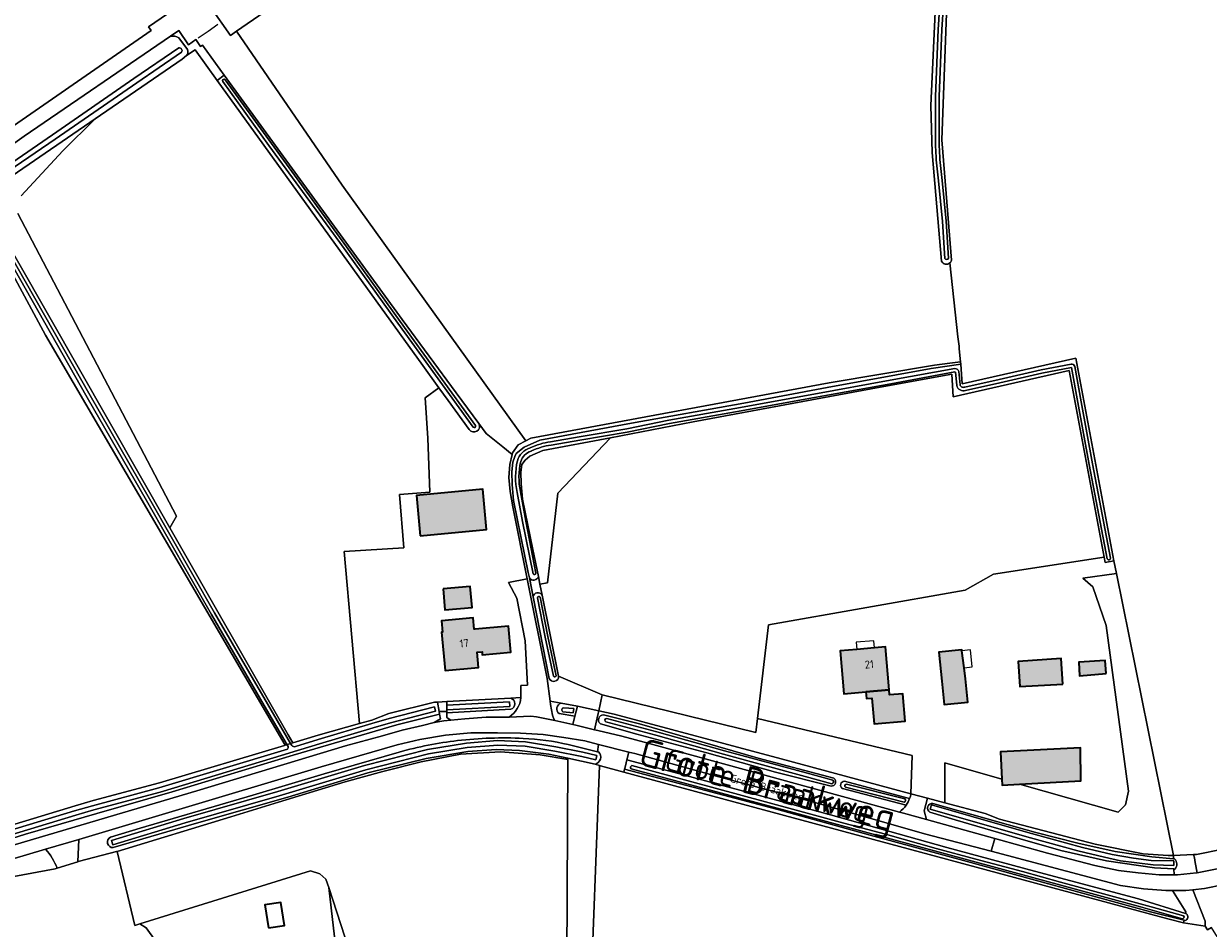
# Model space of a CAD drawing. Header units: metres. Extents: x 200031 to 204075, y 460125 to 464703.
# Tile 25 of 178: x 200793 to 201061, y 462243 to 462448. Entities that reach past the tile are written whole.
import ezdxf
from ezdxf.enums import TextEntityAlignment as Align

# ---------------------------------------------------------------- set-up
doc = ezdxf.new("R2010")
doc.units = ezdxf.units.M
doc.header["$LTSCALE"] = 2
for name, color, linetype, lineweight in [('B-WE-GR-BOS_LOOF-GV', 253, 'Continuous', 13), ('B-WE-GR-GRAS-GV', 253, 'Continuous', 13), ('B-WE-KW-KUNSTWERK_DUIKER-G', 253, 'Continuous', 18), ('B-WE-OG-BEBOUWING-GV', 253, 'Continuous', 35), ('B-WE-OG-BEBOUWING-T18', 253, 'Continuous', 18), ('B-WE-OG-BEBOUWING_LUIFEL-GV', 253, 'Continuous', 18), ('B-WE-OG-BEBOUWING_SCHUUR-GV', 253, 'Continuous', 35), ('B-WE-OG-TERREIN_CULTUURSCHEIDING-GV', 253, 'Continuous', 18), ('B-WE-OG-TERREIN_ERF-GV', 253, 'Continuous', 18), ('B-WE-OG-TERREIN_ONBEGROEID-GV', 253, 'Continuous', 18), ('B-WE-OG-TOPOGRAFIE-T18', 250, 'Continuous', 18), ('B-WE-OG-TOPOGRAFIE-T25_2000', 250, 'Continuous', 18), ('B-WE-OG-TOPOGRAFIE-T25_2500', 250, 'Continuous', 18), ('B-WE-OG-WATER-GV', 253, 'Continuous', 18), ('B-WE-OG-WATER_GREPPEL-GV', 253, 'Continuous', 18), ('B-WE-OG-WATER_SLOOT-GV', 253, 'Continuous', 18), ('B-WE-VH-ONVERHARD-GV', 253, 'Continuous', 18), ('B-WE-VH-VERHARDING_ASFALT-GV', 253, 'Continuous', 18), ('B-WE-VH-VERHARDING_BEDRIJFSVLOERPLAAT-GV', 253, 'Continuous', 18), ('B-WE-VH-VERHARDING_BETON-A', 254, 'Continuous', 25), ('B-WE-VH-VERHARDING_HALFVERHARDING-GV', 253, 'Continuous', 18), ('B-WE-VH-VERHARDING_OPEN-GV', 253, 'Continuous', 18)]:
    doc.layers.add(name, color=color, linetype=linetype, lineweight=lineweight)
doc.styles.add('NLCS-ISO-M1000-T18', font='NLCS-ISO.ttf', dxfattribs={"height": 1.8})
doc.styles.add('NLCS-ISO-M2000-T25', font='NLCS-ISO.ttf', dxfattribs={"height": 5})
doc.styles.add('NLCS-ISO-M2500-T25', font='NLCS-ISO.ttf', dxfattribs={"height": 6.25})

msp = doc.modelspace()

# ---------------------------------------------------------------- hatches: boundary and pattern name
at = {"layer": 'B-WE-VH-VERHARDING_BETON-A'}
h = msp.add_hatch(color=256, dxfattribs=at)
h.dxf.hatch_style = 1
h.paths.add_polyline_path([(200882.912, 462332.13), (200897.942, 462333.545), (200897.078, 462342.713), (200882.049, 462341.297)])
h = msp.add_hatch(color=256, dxfattribs=at)
h.dxf.hatch_style = 1
h.paths.add_polyline_path([(200888.078, 462320.143), (200888.495, 462315.361), (200894.672, 462315.9), (200894.254, 462320.682)])
h = msp.add_hatch(color=256, dxfattribs=at)
h.dxf.hatch_style = 1
h.paths.add_polyline_path([(200895.355, 462310.999), (200895.352, 462311.037), (200895.092, 462311.014), (200894.87, 462313.552), (200887.698, 462312.926), (200887.926, 462310.318), (200887.764, 462310.304), (200888.521, 462301.639), (200896.115, 462302.302), (200895.808, 462305.819), (200896.904, 462305.914), (200896.965, 462305.217), (200903.44, 462305.783), (200902.927, 462311.66)])
h = msp.add_hatch(color=256, dxfattribs=at)
h.dxf.hatch_style = 1
h.paths.add_polyline_path([(200983.782, 462296.808), (200989.079, 462297.255), (200988.259, 462306.988), (200985.748, 462306.776), (200981.728, 462306.437), (200977.962, 462306.12), (200978.783, 462296.387)])
h = msp.add_hatch(color=256, dxfattribs=at)
h.dxf.hatch_style = 1
h.paths.add_polyline_path([(201005.561, 462306.138), (201005.535, 462306.354), (201000.297, 462305.819), (201000.993, 462299.233), (201001.552, 462293.937), (201006.885, 462294.459), (201006.34, 462299.756), (201006.031, 462302.292)])
h = msp.add_hatch(color=256, dxfattribs=at)
h.dxf.hatch_style = 1
h.paths.add_polyline_path([(201028.425, 462298.543), (201028.043, 462304.342), (201018.278, 462303.693), (201018.626, 462298.027)])
h = msp.add_hatch(color=256, dxfattribs=at)
h.dxf.hatch_style = 1
h.paths.add_polyline_path([(201038.242, 462300.961), (201037.95, 462303.893), (201032.018, 462303.509), (201032.144, 462300.476)])
h = msp.add_hatch(color=256, dxfattribs=at)
h.dxf.hatch_style = 1
h.paths.add_polyline_path([(200983.782, 462296.808), (200983.91, 462295.299), (200985.163, 462295.405), (200985.656, 462289.558), (200992.683, 462290.15), (200992.158, 462296.376), (200989.175, 462296.125), (200989.079, 462297.255)])
h = msp.add_hatch(color=256, dxfattribs=at)
h.dxf.hatch_style = 1
h.paths.add_polyline_path([(201014.615, 462277.059), (201014.68, 462275.718), (201018.571, 462275.933), (201032.479, 462276.702), (201032.382, 462284.171), (201014.316, 462283.251)])

# ---------------------------------------------------------------- linework, layer by layer
at = {"layer": 'B-WE-GR-BOS_LOOF-GV', "flags": 128}
for points in [[(200914.049, 462341.788), (200926.011, 462354.329), (200910.705, 462351.504), (200907.742, 462350.187), (200906.65, 462349.293), (200905.888, 462348.326), (200905.695, 462346.538), (200905.782, 462343.911), (200906.103, 462340.467), (200908.418, 462329.07), (200909.655, 462322.936), (200910.01, 462321.175), (200911.702, 462321.516)], [(201001.716, 462271.693), (201010.829, 462269.247), (201014.075, 462268.028), (201035.684, 462262.321), (201046.566, 462260.171), (201052.209, 462259.736), (201053.441, 462259.786), (201040.508, 462323.648), (201032.948, 462322.586), (201035.158, 462320.598), (201038.199, 462311.813), (201043.266, 462274.31), (201042.59, 462271.269), (201040.901, 462269.579), (201018.571, 462275.933), (201014.68, 462275.718), (201014.615, 462277.059), (201001.716, 462280.729)], [(200959.293, 462290.759), (200958.924, 462287.616), (200924.121, 462296.173), (200923.318, 462292.551), (200926.802, 462291.801), (200964.61, 462281.653), (200994.002, 462273.764), (200994.284, 462282.418)], [(200922.517, 462280.46), (200916.35, 462281.779), (200916.349, 462281.532), (200916.019, 462220.827), (200921.32, 462222.79), (200923.468, 462280.148)]]:
    msp.add_lwpolyline(points, close=True, dxfattribs=at)
msp.add_lwpolyline([(200864.062, 462236.76), (200862.205, 462252.491), (200861.573, 462254.425), (200860.204, 462255.642), (200858.074, 462256.326), (200819.456, 462244.304), (200820.875, 462243.424), (200829.931, 462230.784)], dxfattribs=at)
at = {"layer": 'B-WE-GR-GRAS-GV', "flags": 128}
for points in [[(200796.369, 462521.863), (200767.319, 462503.351), (200747.696, 462491.134), (200729.449, 462479.306), (200723.526, 462475.467), (200739.198, 462469.803), (200746.809, 462474.632), (200753.337, 462470.793), (200783.856, 462420.24), (200821.969, 462446.561), (200821.401, 462447.384), (200828.547, 462452.319), (200833.223, 462452.615), (200834.405, 462453.428), (200835.523, 462451.804), (200840.119, 462455.273), (200859.572, 462468.637), (200857.994, 462470.934)], [(201000.911, 462394.314), (200998.824, 462418.94), (200998.505, 462429.594), (200999.652, 462454.065), (201000.729, 462480.513), (201001.589, 462507.749)], [(201004.885, 462507.428), (201003.284, 462470.999), (201002.081, 462450.39), (201000.989, 462421.794), (201002.005, 462409.672), (201003.2, 462394.54)], [(200932.227, 462505.842), (200926.803, 462504.396), (200921.787, 462502.119), (200916.385, 462498.272), (200906.205, 462491.416), (200879.156, 462472.412), (200841.332, 462446.38), (200865.203, 462411.506), (200906.828, 462353.679), (200907.971, 462354.276), (200975.491, 462366.788), (200999.334, 462370.792), (201002.798, 462371.221), (201005.237, 462371.572), (201004.953, 462374.451), (201004.893, 462375.057), (201004.613, 462377.225), (201002.83, 462393.941)], [(200835.523, 462451.804), (200839.923, 462445.41), (200841.332, 462446.38), (200879.156, 462472.412)], [(200831.957, 462442.163), (200836.955, 462435.239), (200838.545, 462436.453), (200833.597, 462443.252), (200833.176, 462442.963), (200832.125, 462444.494), (200830.488, 462443.344), (200828.283, 462446.557), (200826.372, 462445.254)], [(200828.23, 462444.925), (200830.209, 462442.234)], [(200854.079, 462285.263), (200859.812, 462287.046), (200869.158, 462289.643), (200865.66, 462328.584), (200879.209, 462329.46), (200878.252, 462341.486), (200885.11, 462342.031), (200884.64, 462354.252), (200884.014, 462363.42), (200887.155, 462365.686), (200883.515, 462370.729), (200836.955, 462435.239), (200831.957, 462442.163), (200830.029, 462440.897), (200829.002, 462440.097), (200809.331, 462426.59), (200802.03, 462419.336), (200792.543, 462409.162)], [(200830.029, 462440.897), (200831.957, 462442.163)], [(200792.543, 462409.162), (200802.03, 462419.336), (200809.331, 462426.59), (200784.22, 462409.347), (200766.126, 462396.847), (200765.538, 462396.546)], [(200760.238, 462257.536), (200804.811, 462271.019), (200808.86, 462272.199), (200823.876, 462276.249), (200852.22, 462284.685), (200852.33, 462284.719), (200798.065, 462377.584), (200782.648, 462405.999)], [(200762.559, 462401.118), (200760.9, 462399.964), (200765.159, 462393.847), (200782.648, 462405.999), (200784.569, 462407.321), (200784.947, 462406.219), (200826.244, 462333.941), (200827.761, 462336.578), (200791.789, 462405.108)], [(200791.789, 462405.108), (200827.761, 462336.578), (200826.244, 462333.941), (200853.019, 462287.116), (200854.079, 462285.263)], [(201002.83, 462393.941), (201004.613, 462377.225), (201004.893, 462375.057), (201004.953, 462374.451), (201005.237, 462371.572), (201005.296, 462370.977), (201005.42, 462368.776), (201005.595, 462366.571), (201031.371, 462372.384), (201039.937, 462326.466), (201040.508, 462323.648), (201053.441, 462259.786), (201058.012, 462259.971), (201058.655, 462259.997), (201064.654, 462261.175)], [(200998.555, 462370.006), (201005.296, 462370.977), (201005.237, 462371.572), (201002.798, 462371.221), (200999.334, 462370.792), (200975.491, 462366.788), (200907.971, 462354.276), (200906.828, 462353.679), (200905.116, 462352.785), (200903.798, 462350.906), (200903.726, 462350.587), (200903.219, 462348.333), (200902.978, 462345.363), (200903.305, 462342.198), (200903.901, 462338.702), (200907.148, 462322.445), (200911.668, 462299.819), (200912.295, 462294.689), (200914.819, 462294.242), (200918.493, 462293.59), (200923.318, 462292.551), (200924.121, 462296.173), (200914.197, 462300.408)], [(200912.119, 462299.871), (200908.469, 462318.33), (200907.621, 462322.617), (200907.38, 462323.838), (200904.064, 462340.166), (200903.727, 462343.781), (200903.633, 462346.615), (200903.871, 462348.822), (200904.365, 462350.074), (200904.636, 462350.762), (200906.466, 462352.259), (200909.986, 462353.824), (200930.748, 462357.656), (200956.15, 462362.174), (200975.06, 462365.768), (200998.555, 462370.006)], [(200907.621, 462322.617), (200908.469, 462318.33)], [(200910.499, 462318.75), (200910.01, 462321.175), (200909.655, 462322.936)], [(200916.019, 462220.827), (200916.349, 462281.532), (200910.092, 462282.549), (200901.07, 462283.248), (200892.015, 462282.677), (200883.144, 462280.976), (200874.409, 462278.805), (200865.892, 462276.416), (200850.839, 462271.844), (200840.022, 462268.559), (200814.288, 462260.683), (200818.296, 462243.943), (200819.456, 462244.304), (200858.074, 462256.326), (200860.204, 462255.642), (200861.573, 462254.425), (200862.205, 462252.491), (200868.59, 462232.943)], [(201068.461, 462233.105), (201062.03, 462243.495), (201061.139, 462242.957), (201060.628, 462243.802), (201055.707, 462244.491), (201052.194, 462245.436), (200980.758, 462264.673), (200928.972, 462278.646), (200923.754, 462280.054), (200923.468, 462280.148), (200921.32, 462222.79), (200916.019, 462220.827), (200923.957, 462207.408)]]:
    msp.add_lwpolyline(points, dxfattribs=at)
at = {"layer": 'B-WE-GR-GRAS-GV'}
for points in [[(200826.372, 462445.254, -0.1930737), (200828.23, 462444.925)], [(200830.209, 462442.234, -0.2766587), (200830.029, 462440.897)], [(201003.2, 462394.54, -0.1464705), (201002.83, 462393.941)], [(201002.83, 462393.941, -0.4951965), (201000.911, 462394.314)], [(200909.655, 462322.936, -0.6340173), (200907.621, 462322.617)], [(200908.469, 462318.33, -0.6985829), (200910.499, 462318.75)], [(200914.197, 462300.408, -0.8997461), (200912.119, 462299.871)]]:
    msp.add_lwpolyline(points, format="xyb", dxfattribs=at)
at = {"layer": 'B-WE-GR-GRAS-GV', "flags": 128}
msp.add_lwpolyline([(200914.049, 462341.788), (200911.702, 462321.516), (200910.01, 462321.175), (200910.499, 462318.75), (200914.197, 462300.408), (200924.121, 462296.173), (200958.924, 462287.616), (200959.293, 462290.759), (200961.785, 462311.983), (201006.269, 462319.864), (201012.693, 462323.487), (201037.726, 462327.302), (201029.839, 462369.58), (201003.6, 462363.608), (201003.286, 462368.758), (200987.004, 462365.785), (200944.721, 462357.923), (200926.011, 462354.329)], close=True, dxfattribs=at)
at = {"layer": 'B-WE-KW-KUNSTWERK_DUIKER-G', "flags": 128}
msp.add_lwpolyline([(200832.664, 462444.875), (200834.897, 462446.424), (200837.128, 462447.971)], dxfattribs=at)
at = {"layer": 'B-WE-OG-BEBOUWING-GV', "flags": 128}
for points in [[(200882.912, 462332.13), (200897.942, 462333.545), (200897.078, 462342.713), (200882.049, 462341.297)], [(200888.078, 462320.143), (200888.495, 462315.361), (200894.672, 462315.9), (200894.254, 462320.682)], [(200895.355, 462310.999), (200895.352, 462311.037), (200895.092, 462311.014), (200894.87, 462313.552), (200887.698, 462312.926), (200887.926, 462310.318), (200887.764, 462310.304), (200888.521, 462301.639), (200896.115, 462302.302), (200895.808, 462305.819), (200896.904, 462305.914), (200896.965, 462305.217), (200903.44, 462305.783), (200902.927, 462311.66)], [(200983.782, 462296.808), (200989.079, 462297.255), (200988.259, 462306.988), (200985.748, 462306.776), (200981.728, 462306.437), (200977.962, 462306.12), (200978.783, 462296.387)], [(201005.561, 462306.138), (201005.535, 462306.354), (201000.297, 462305.819), (201000.993, 462299.233), (201001.552, 462293.937), (201006.885, 462294.459), (201006.34, 462299.756), (201006.031, 462302.292)], [(201028.425, 462298.543), (201028.043, 462304.342), (201018.278, 462303.693), (201018.626, 462298.027)], [(201038.242, 462300.961), (201037.95, 462303.893), (201032.018, 462303.509), (201032.144, 462300.476)], [(200983.782, 462296.808), (200983.91, 462295.299), (200985.163, 462295.405), (200985.656, 462289.558), (200992.683, 462290.15), (200992.158, 462296.376), (200989.175, 462296.125), (200989.079, 462297.255)], [(201014.615, 462277.059), (201014.68, 462275.718), (201018.571, 462275.933), (201032.479, 462276.702), (201032.382, 462284.171), (201014.316, 462283.251)]]:
    msp.add_lwpolyline(points, close=True, dxfattribs=at)
at = {"layer": 'B-WE-OG-BEBOUWING_LUIFEL-GV', "flags": 128}
for points in [[(200985.748, 462306.776), (200985.612, 462308.387), (200981.592, 462308.048), (200981.728, 462306.437)], [(201006.031, 462302.292), (201007.894, 462302.478), (201007.509, 462306.333), (201005.561, 462306.138)]]:
    msp.add_lwpolyline(points, close=True, dxfattribs=at)
at = {"layer": 'B-WE-OG-BEBOUWING_SCHUUR-GV', "flags": 128}
msp.add_lwpolyline([(200848.579, 462243.356), (200852.179, 462243.929), (200851.347, 462249.16), (200847.746, 462248.587)], close=True, dxfattribs=at)
at = {"layer": 'B-WE-OG-TERREIN_CULTUURSCHEIDING-GV'}
for points in [[(200903.068, 462291.119, 0.2219986), (200905.717, 462295.508)], [(200903.422, 462295.386, -0.7357995), (200903.428, 462292.869)], [(200914.372, 462291.928, -0.6469979), (200914.819, 462294.242)], [(200923.697, 462289.607, -0.7298502), (200924.4, 462291.611)], [(200878.109, 462283.155, -0.0409104), (200891.361, 462285.777)], [(200891.361, 462285.777, -0.041686), (200906.232, 462286.293)], [(200906.232, 462286.293, -0.0418123), (200916.429, 462284.897)], [(200976.554, 462277.262, -0.7263311), (200975.946, 462275.472)], [(200978.506, 462274.914, -0.6962875), (200978.929, 462276.629)], [(200993.716, 462272.685, 0.0418996), (200994.002, 462273.764)], [(200991.402, 462269.584, 0.0832085), (200992.925, 462271.148)], [(200998.306, 462269.608, -0.8214193), (200998.948, 462271.548)], [(200813.394, 462261.552, -0.7980229), (200812.799, 462263.932)], [(200800.728, 462256.922, 0.0780839), (200798.113, 462261.193)]]:
    msp.add_lwpolyline(points, format="xyb", dxfattribs=at)
at = {"layer": 'B-WE-OG-TERREIN_CULTUURSCHEIDING-GV', "flags": 128}
for points in [[(200905.717, 462295.508), (200903.422, 462295.386)], [(200903.428, 462292.869), (200888.939, 462292.045), (200888.939, 462291.002), (200889.845, 462290.417), (200893.045, 462290.747), (200897.813, 462291.088), (200903.068, 462291.119)], [(200914.819, 462294.242), (200912.295, 462294.689), (200912.385, 462293.956), (200912.839, 462291.559), (200913.078, 462290.894), (200913.349, 462290.363), (200917.486, 462289.423), (200917.935, 462291.282)], [(200994.002, 462273.764), (200964.61, 462281.653), (200926.802, 462291.801), (200923.318, 462292.551), (200923.177, 462291.916), (200922.97, 462290.937), (200922.375, 462288.254), (200923.106, 462288.078), (200928.552, 462286.824), (200934.735, 462285.109), (200957.931, 462278.804), (200991.402, 462269.584)], [(200917.935, 462291.282), (200914.372, 462291.928)], [(200924.4, 462291.611), (200932.564, 462289.574), (200959.411, 462281.831), (200976.554, 462277.262)], [(200916.429, 462284.897), (200923.015, 462283.277), (200923.305, 462284.921), (200920.158, 462285.719), (200915.449, 462286.479), (200910.742, 462287.173), (200905.604, 462287.463), (200900.401, 462287.552), (200894.365, 462287.567), (200888.668, 462286.985), (200882.805, 462286.031), (200877.682, 462284.791), (200860.484, 462279.81), (200825.991, 462269.48), (200805.616, 462263.424), (200805.37, 462258.334), (200805.796, 462258.464), (200814.144, 462260.639), (200814.288, 462260.683), (200840.022, 462268.559), (200850.839, 462271.844), (200865.892, 462276.416), (200874.409, 462278.805), (200883.144, 462280.976), (200892.015, 462282.677), (200901.07, 462283.248), (200910.092, 462282.549), (200916.349, 462281.532), (200916.35, 462281.779), (200912.047, 462282.699), (200905.4, 462283.539), (200900.115, 462283.736), (200893.711, 462283.354), (200884.288, 462281.765), (200871.049, 462278.483), (200852.917, 462272.97), (200832.249, 462267.081), (200813.394, 462261.552)], [(200975.946, 462275.472), (200963.375, 462278.665), (200947.778, 462283.028), (200931.928, 462287.259), (200923.697, 462289.607)], [(200812.799, 462263.932), (200819.51, 462265.942), (200845.047, 462273.431), (200861.154, 462278.289), (200878.109, 462283.155)], [(200978.929, 462276.629), (200993.112, 462272.849)], [(200992.925, 462271.148), (200978.506, 462274.914)], [(200993.112, 462272.849), (200993.716, 462272.685)], [(200998.948, 462271.548), (201013.703, 462267.36), (201022.28, 462264.944), (201031.783, 462262.6), (201040.274, 462260.711), (201048.561, 462259.505), (201053.468, 462259.048), (201053.441, 462259.786), (201052.209, 462259.736), (201046.566, 462260.171), (201035.684, 462262.321), (201014.075, 462268.028), (201010.829, 462269.247), (201001.716, 462271.693), (200997.771, 462272.752), (200997.023, 462269.881), (200997.536, 462267.893), (201012.987, 462263.631), (201024.948, 462260.332), (201035.61, 462257.488), (201041.021, 462256.4), (201045.461, 462255.838), (201050.234, 462255.411), (201053.603, 462255.413), (201053.548, 462256.726), (201049.143, 462256.999)], [(201049.143, 462256.999), (201038.277, 462258.538), (201027.934, 462260.885), (201018.728, 462263.524), (201004.005, 462267.816), (200998.306, 462269.608)], [(200798.113, 462261.193), (200762.283, 462250.543), (200762.853, 462248.779)], [(201064.654, 462261.175), (201058.655, 462259.997), (201058.012, 462259.971), (201058.173, 462259.205), (201058.349, 462258.22), (201058.837, 462255.857), (201063.327, 462256.756)], [(200790.902, 462255.012), (200800.283, 462256.786), (200800.728, 462256.922)], [(201064.925, 462253.235), (201060.464, 462252.33), (201057.797, 462252.011), (201060.628, 462244.919), (201060.628, 462243.802), (201061.139, 462242.957), (201062.03, 462243.495)]]:
    msp.add_lwpolyline(points, dxfattribs=at)
for points in [[(200761.097, 462254.859), (200761.633, 462253.191), (200789.21, 462261.631), (200832.352, 462274.402), (200865.979, 462284.592), (200874.397, 462286.831), (200878.821, 462288.136), (200883.447, 462289.209), (200886.064, 462289.88), (200887.484, 462290.695), (200887.309, 462291.762), (200877.608, 462289.359), (200854.161, 462282.471), (200826.757, 462274.155), (200809.732, 462269.312), (200793.568, 462264.606), (200780.331, 462260.473)], [(201056.198, 462246.658), (201056.272, 462246.984), (201053.221, 462251.847), (201051.698, 462251.856), (201046.659, 462252.213), (201041.451, 462252.969), (201012.14, 462260.714), (200997.067, 462264.697), (200971.461, 462271.982), (200950.505, 462277.607), (200931.487, 462282.847), (200930.166, 462283.182), (200929.712, 462281.454), (200941.395, 462278.364), (200975.832, 462268.987), (201002.107, 462261.569), (201021.946, 462256.248), (201045.523, 462249.934)], [(201055.707, 462244.491), (201055.845, 462245.098), (201048.263, 462247.033), (201025.174, 462253.33), (201006.725, 462258.375), (200984.756, 462264.41), (200963.552, 462270.256), (200946.128, 462274.9), (200929.156, 462279.328), (200928.972, 462278.646), (200980.758, 462264.673), (201052.194, 462245.436)]]:
    msp.add_lwpolyline(points, close=True, dxfattribs=at)
at = {"layer": 'B-WE-OG-TERREIN_ERF-GV', "flags": 128}
for points in [[(200893.994, 462356.212), (200889.224, 462362.82), (200887.155, 462365.686), (200884.014, 462363.42), (200884.64, 462354.252), (200885.11, 462342.031), (200878.252, 462341.486), (200879.209, 462329.46), (200865.66, 462328.584), (200869.158, 462289.643), (200871.959, 462290.421), (200875.839, 462291.938), (200886.131, 462294.47), (200886.858, 462294.509), (200888.939, 462294.619), (200903.422, 462295.386), (200905.717, 462295.508), (200905.717, 462298.224), (200907.225, 462298.355), (200906.634, 462308.347), (200904.818, 462318.065)], [(200904.818, 462318.065), (200902.93, 462321.603), (200907.148, 462322.445), (200903.901, 462338.702), (200903.305, 462342.198), (200902.978, 462345.363), (200903.219, 462348.333), (200903.726, 462350.587), (200901.607, 462352.287), (200897.852, 462355.3), (200896.188, 462357.556)], [(200829.931, 462230.784), (200820.875, 462243.424), (200819.456, 462244.304), (200818.296, 462243.943), (200814.288, 462260.683), (200814.144, 462260.639), (200805.796, 462258.464), (200805.37, 462258.334)], [(200805.37, 462258.334), (200800.728, 462256.922), (200800.283, 462256.786), (200790.902, 462255.012)], [(200788.107, 462173.47), (200825.434, 462187.29), (200823.431, 462210.605), (200823.287, 462210.592), (200815.613, 462209.918), (200815.404, 462209.9), (200814.913, 462215.397), (200815.034, 462215.406), (200822.945, 462215.966), (200823.134, 462213.879), (200837.025, 462209.328), (200843.576, 462209.207), (200850.269, 462209.746), (200858.529, 462212.648), (200862.848, 462215.431), (200865.701, 462218.628), (200867.836, 462222.395), (200868.778, 462226.35), (200869.155, 462229.427), (200868.59, 462232.943), (200862.205, 462252.491), (200864.062, 462236.76)]]:
    msp.add_lwpolyline(points, dxfattribs=at)
at = {"layer": 'B-WE-OG-TERREIN_ERF-GV'}
msp.add_lwpolyline([(200896.188, 462357.556, -0.9490753), (200893.994, 462356.212)], format="xyb", dxfattribs=at)
at = {"layer": 'B-WE-OG-TERREIN_ERF-GV', "flags": 128}
for points in [[(200882.912, 462332.13), (200882.049, 462341.297), (200897.078, 462342.713), (200897.942, 462333.545)], [(201014.615, 462277.059), (201014.316, 462283.251), (201032.382, 462284.171), (201032.479, 462276.702), (201018.571, 462275.933), (201040.901, 462269.579), (201042.59, 462271.269), (201043.266, 462274.31), (201038.199, 462311.813), (201035.158, 462320.598), (201032.948, 462322.586), (201040.508, 462323.648), (201039.937, 462326.466), (201037.946, 462326.12), (201037.726, 462327.302), (201012.693, 462323.487), (201006.269, 462319.864), (200961.785, 462311.983), (200959.293, 462290.759), (200994.284, 462282.418), (200994.002, 462273.764), (200997.771, 462272.752), (201001.716, 462271.693), (201001.716, 462280.729)], [(200888.495, 462315.361), (200888.078, 462320.143), (200894.254, 462320.682), (200894.672, 462315.9)], [(200888.521, 462301.639), (200887.764, 462310.304), (200887.926, 462310.318), (200887.698, 462312.926), (200894.87, 462313.552), (200895.092, 462311.014), (200895.352, 462311.037), (200895.355, 462310.999), (200902.927, 462311.66), (200903.44, 462305.783), (200896.965, 462305.217), (200896.904, 462305.914), (200895.808, 462305.819), (200896.115, 462302.302)], [(200989.079, 462297.255), (200989.175, 462296.125), (200992.158, 462296.376), (200992.683, 462290.15), (200985.656, 462289.558), (200985.163, 462295.405), (200983.91, 462295.299), (200983.782, 462296.808), (200978.783, 462296.387), (200977.962, 462306.12), (200981.728, 462306.437), (200985.748, 462306.776), (200988.259, 462306.988)], [(201001.552, 462293.937), (201000.993, 462299.233), (201000.297, 462305.819), (201005.535, 462306.354), (201005.561, 462306.138), (201006.031, 462302.292), (201006.34, 462299.756), (201006.885, 462294.459)], [(201028.425, 462298.543), (201018.626, 462298.027), (201018.278, 462303.693), (201028.043, 462304.342)], [(201038.242, 462300.961), (201032.144, 462300.476), (201032.018, 462303.509), (201037.95, 462303.893)]]:
    msp.add_lwpolyline(points, close=True, dxfattribs=at)
at = {"layer": 'B-WE-OG-TERREIN_ONBEGROEID-GV', "flags": 128}
for points in [[(200907.978, 462291.35), (200909.221, 462291.138), (200911.852, 462290.642), (200913.349, 462290.363), (200913.078, 462290.894), (200912.839, 462291.559), (200912.385, 462293.956), (200912.295, 462294.689), (200911.668, 462299.819), (200907.148, 462322.445), (200902.93, 462321.603), (200904.818, 462318.065), (200906.634, 462308.347), (200907.225, 462298.355), (200905.717, 462298.224), (200905.717, 462295.508)], [(200903.068, 462291.119), (200903.076, 462291.119), (200907.978, 462291.35)]]:
    msp.add_lwpolyline(points, dxfattribs=at)
at = {"layer": 'B-WE-OG-TERREIN_ONBEGROEID-GV'}
msp.add_lwpolyline([(200905.717, 462295.508, -0.2219986), (200903.068, 462291.119)], format="xyb", dxfattribs=at)
at = {"layer": 'B-WE-OG-WATER-GV'}
for points in [[(200979.397, 462275.938, 0.7551362), (200979.22, 462275.241)], [(200992.473, 462271.877, 0.7045548), (200992.65, 462272.574)]]:
    msp.add_lwpolyline(points, format="xyb", dxfattribs=at)
at = {"layer": 'B-WE-OG-WATER-GV', "flags": 128}
for points in [[(200979.22, 462275.241), (200992.473, 462271.877)], [(200992.65, 462272.574), (200979.397, 462275.938)]]:
    msp.add_lwpolyline(points, dxfattribs=at)
at = {"layer": 'B-WE-OG-WATER_GREPPEL-GV'}
for points in [[(200910.056, 462318.226, 0.7603015), (200909.425, 462318.102)], [(200913.051, 462300.349, 0.7303601), (200913.68, 462300.482)]]:
    msp.add_lwpolyline(points, format="xyb", dxfattribs=at)
at = {"layer": 'B-WE-OG-WATER_GREPPEL-GV', "flags": 128}
for points in [[(200909.425, 462318.102), (200911.176, 462309.214), (200913.051, 462300.349)], [(200913.68, 462300.482), (200911.806, 462309.342), (200910.056, 462318.226)]]:
    msp.add_lwpolyline(points, dxfattribs=at)
at = {"layer": 'B-WE-OG-WATER_SLOOT-GV', "flags": 128}
for points in [[(201001.589, 462507.749), (201000.729, 462480.513), (200999.652, 462454.065), (200998.505, 462429.594), (200998.824, 462418.94), (201000.911, 462394.314)], [(200999.566, 462421.027), (200999.584, 462431.631), (201000.146, 462446.794), (201001.227, 462462.93), (201001.822, 462478.168), (201002.706, 462497.092), (201003.209, 462507.726)], [(201003.209, 462507.726), (201002.706, 462497.092), (201001.822, 462478.168), (201001.227, 462462.93), (201000.146, 462446.794), (200999.584, 462431.631), (200999.566, 462421.027)], [(201004.038, 462507.686), (201003.535, 462497.053), (201002.652, 462478.132), (201002.056, 462462.886), (201000.975, 462446.751), (201000.414, 462431.615), (201000.396, 462421.044)], [(201000.396, 462421.044), (201000.414, 462431.615), (201000.975, 462446.751), (201002.056, 462462.886), (201002.652, 462478.132), (201003.535, 462497.053), (201004.038, 462507.686)], [(201003.2, 462394.54), (201002.005, 462409.672), (201000.989, 462421.794), (201002.081, 462450.39), (201003.284, 462470.999), (201004.885, 462507.428)], [(200826.372, 462445.254), (200793.244, 462422.662), (200785.835, 462417.435), (200773.057, 462408.419), (200762.559, 462401.118)], [(200830.209, 462442.234), (200828.23, 462444.925)], [(200764.925, 462399.282), (200774.474, 462405.761), (200785.973, 462413.605), (200799.651, 462422.901), (200818.076, 462435.689), (200828.253, 462442.604)], [(200828.253, 462442.604), (200818.076, 462435.689), (200799.651, 462422.901), (200785.973, 462413.605), (200774.474, 462405.761), (200764.925, 462399.282)], [(200765.538, 462396.546), (200766.126, 462396.847), (200784.22, 462409.347), (200809.331, 462426.59), (200829.002, 462440.097), (200830.029, 462440.897)], [(200765.566, 462398.336), (200775.116, 462404.817), (200786.616, 462412.661), (200800.298, 462421.959), (200818.722, 462434.747), (200828.895, 462441.659)], [(200828.895, 462441.659), (200818.722, 462434.747), (200800.298, 462421.959)], [(200891.063, 462364.507), (200878.798, 462381.139), (200838.545, 462436.453), (200836.955, 462435.239), (200883.515, 462370.729), (200887.155, 462365.686), (200889.224, 462362.82), (200893.994, 462356.212)], [(200848.671, 462420.559), (200838.187, 462435.004)], [(200838.187, 462435.004), (200848.671, 462420.559), (200864.707, 462398.555), (200877.866, 462380.31), (200894.896, 462356.732)], [(200838.72, 462435.392), (200849.204, 462420.946), (200865.241, 462398.942), (200878.401, 462380.696), (200895.43, 462357.118)], [(200895.43, 462357.118), (200878.401, 462380.696), (200865.241, 462398.942), (200849.204, 462420.946), (200838.72, 462435.392)], [(200800.298, 462421.959), (200786.616, 462412.661), (200775.116, 462404.817), (200765.566, 462398.336)], [(200894.896, 462356.732), (200877.866, 462380.31), (200864.707, 462398.555), (200848.671, 462420.559)], [(201001.678, 462394.975), (201001.15, 462403.29), (201000.218, 462412.519), (200999.755, 462417.292)], [(200999.755, 462417.292), (201000.218, 462412.519), (201001.15, 462403.29), (201001.678, 462394.975)], [(201000.583, 462417.357), (201001.044, 462412.6), (201001.978, 462403.358), (201002.506, 462395.027)], [(201002.506, 462395.027), (201001.978, 462403.358), (201001.044, 462412.6), (201000.583, 462417.357)], [(200784.569, 462407.321), (200782.648, 462405.999), (200798.065, 462377.584), (200852.33, 462284.719), (200852.782, 462284.86), (200847.603, 462293.709), (200835.664, 462314.336), (200820.907, 462340.157), (200807.476, 462363.493), (200790.909, 462392.719), (200784.001, 462405.059)], [(200784.709, 462405.455), (200791.616, 462393.117), (200808.18, 462363.896), (200821.611, 462340.561), (200836.367, 462314.741), (200848.304, 462294.117), (200853.577, 462285.107), (200854.079, 462285.263), (200853.019, 462287.116), (200826.244, 462333.941), (200784.947, 462406.219), (200784.569, 462407.321)], [(200852.782, 462284.86), (200853.085, 462284.954), (200853.577, 462285.107), (200848.304, 462294.117), (200836.367, 462314.741), (200821.611, 462340.561), (200808.18, 462363.896), (200791.616, 462393.117), (200784.709, 462405.455)], [(200784.001, 462405.059), (200790.909, 462392.719), (200807.476, 462363.493), (200820.907, 462340.157), (200835.664, 462314.336), (200847.603, 462293.709), (200852.782, 462284.86)], [(200909.655, 462322.936), (200908.418, 462329.07), (200906.103, 462340.467), (200905.782, 462343.911), (200905.695, 462346.538), (200905.888, 462348.326), (200906.65, 462349.293), (200907.742, 462350.187), (200910.705, 462351.504), (200926.011, 462354.329), (200944.721, 462357.923), (200987.004, 462365.785), (201003.286, 462368.758), (201003.6, 462363.608), (201029.839, 462369.58), (201037.726, 462327.302), (201037.946, 462326.12), (201039.937, 462326.466), (201031.371, 462372.384), (201005.595, 462366.571), (201005.42, 462368.776), (201005.296, 462370.977), (200998.555, 462370.006), (200975.06, 462365.768), (200956.15, 462362.174), (200930.748, 462357.656), (200909.986, 462353.824), (200906.466, 462352.259), (200904.636, 462350.762), (200904.365, 462350.074), (200903.871, 462348.822), (200903.633, 462346.615), (200903.727, 462343.781), (200904.064, 462340.166), (200907.38, 462323.838), (200907.621, 462322.617)], [(201006.173, 462365.817), (201013.949, 462367.574), (201023.505, 462369.713), (201030.272, 462371.041)], [(201030.272, 462371.041), (201023.505, 462369.713), (201013.949, 462367.574), (201006.173, 462365.817)], [(201031.098, 462370.505), (201032.572, 462362.466), (201035.13, 462348.422), (201039.206, 462327.054)], [(201039.206, 462327.054), (201035.13, 462348.422), (201032.572, 462362.466), (201031.098, 462370.505)], [(200912.428, 462353.466), (200918.919, 462354.586), (200929.657, 462356.352), (200939.186, 462358.353), (200954.144, 462360.978), (200972.035, 462364.2), (200989.298, 462367.354), (201003.915, 462370.03)], [(201003.915, 462370.03), (200989.298, 462367.354), (200972.035, 462364.2), (200954.144, 462360.978), (200939.186, 462358.353), (200929.657, 462356.352), (200918.919, 462354.586), (200912.428, 462353.466)], [(201003.98, 462369.261), (200989.436, 462366.598), (200972.172, 462363.444), (200954.278, 462360.221), (200939.331, 462357.599), (200929.798, 462355.597), (200919.046, 462353.828), (200912.552, 462352.707), (200912.545, 462352.706)], [(200912.545, 462352.706), (200912.552, 462352.707), (200919.046, 462353.828), (200929.798, 462355.597), (200939.331, 462357.599), (200954.278, 462360.221), (200972.172, 462363.444), (200989.436, 462366.598), (201003.98, 462369.261)], [(201004.376, 462366.185), (201004.365, 462366.233), (201004.08, 462369.195)], [(201004.08, 462369.195), (201004.365, 462366.233), (201004.376, 462366.185)], [(201004.835, 462369.372), (201005.125, 462366.356)], [(201005.125, 462366.356), (201004.835, 462369.372)], [(201038.451, 462326.91), (201034.374, 462348.281), (201031.816, 462362.328), (201030.359, 462370.276), (201023.663, 462368.961), (201014.118, 462366.824), (201006.396, 462365.08)], [(201006.396, 462365.08), (201014.118, 462366.824), (201023.663, 462368.961), (201030.359, 462370.276), (201031.816, 462362.328), (201034.374, 462348.281), (201038.451, 462326.91)], [(200896.188, 462357.556), (200891.063, 462364.507)], [(200908.118, 462351.358), (200908.071, 462351.336), (200908.021, 462351.32)], [(200908.021, 462351.32), (200908.071, 462351.336), (200908.118, 462351.358)], [(200908.514, 462323.548), (200906.094, 462335.356), (200904.852, 462341.991)], [(200904.852, 462341.991), (200906.094, 462335.356), (200908.514, 462323.548)], [(200905.604, 462342.151), (200905.606, 462342.142), (200906.848, 462335.504), (200909.097, 462323.683)], [(200909.097, 462323.683), (200906.848, 462335.504), (200905.606, 462342.142), (200905.604, 462342.151)], [(200908.469, 462318.33), (200912.119, 462299.871)], [(200913.051, 462300.349), (200911.176, 462309.214), (200909.425, 462318.102)], [(200910.056, 462318.226), (200911.806, 462309.342), (200913.68, 462300.482)], [(200914.197, 462300.408), (200910.499, 462318.75)], [(200903.422, 462295.386), (200888.939, 462294.619), (200888.939, 462293.778), (200903.119, 462294.53), (200903.172, 462293.531), (200888.939, 462292.776), (200888.939, 462292.411), (200888.939, 462292.045), (200903.428, 462292.869)], [(200854.641, 462284.425), (200859.812, 462286.033), (200871.959, 462289.629), (200875.911, 462290.788), (200886.131, 462293.457), (200886.348, 462292.48), (200876.178, 462289.824), (200872.242, 462288.67), (200860.102, 462285.076), (200853.382, 462282.986), (200852.188, 462282.605), (200824.012, 462274.125), (200808.995, 462270.075), (200804.953, 462268.897), (200760.871, 462255.562)], [(200760.871, 462255.562), (200804.953, 462268.897), (200808.995, 462270.075), (200824.012, 462274.125), (200852.188, 462282.605), (200853.382, 462282.986), (200860.102, 462285.076), (200872.242, 462288.67), (200876.178, 462289.824), (200886.348, 462292.48), (200886.131, 462293.457), (200875.911, 462290.788), (200871.959, 462289.629), (200859.812, 462286.033), (200854.641, 462284.425)], [(200761.097, 462254.859), (200780.331, 462260.473), (200793.568, 462264.606), (200809.732, 462269.312), (200826.757, 462274.155), (200854.161, 462282.471), (200877.608, 462289.359), (200887.309, 462291.762), (200887.202, 462292.411), (200886.858, 462294.509), (200886.131, 462294.47), (200875.839, 462291.938), (200871.959, 462290.421), (200869.158, 462289.643), (200859.812, 462287.046), (200854.079, 462285.263), (200853.577, 462285.107), (200853.845, 462284.65)], [(200917.935, 462291.282), (200918.493, 462293.59), (200914.819, 462294.242)], [(200915.441, 462293.232), (200917.717, 462293.019), (200917.536, 462292.036), (200915.228, 462292.3)], [(200915.228, 462292.3), (200917.536, 462292.036), (200917.717, 462293.019), (200915.441, 462293.232)], [(200914.372, 462291.928), (200917.935, 462291.282)], [(200976.554, 462277.262), (200959.411, 462281.831), (200932.564, 462289.574), (200924.4, 462291.611)], [(200976.094, 462276.008), (200970.041, 462277.678), (200951.603, 462282.717), (200936.262, 462287.01), (200924.943, 462290.019)], [(200924.943, 462290.019), (200936.262, 462287.01), (200951.603, 462282.717), (200970.041, 462277.678), (200976.094, 462276.008)], [(200925.151, 462290.805), (200936.476, 462287.794), (200951.819, 462283.5), (200970.256, 462278.462), (200976.31, 462276.792)], [(200976.31, 462276.792), (200970.256, 462278.462), (200951.819, 462283.5), (200936.476, 462287.794), (200925.151, 462290.805)], [(200923.697, 462289.607), (200931.928, 462287.259), (200947.778, 462283.028), (200963.375, 462278.665), (200975.946, 462275.472)], [(200853.005, 462284.479), (200852.782, 462284.86), (200852.33, 462284.719), (200852.22, 462284.685), (200823.876, 462276.249), (200808.86, 462272.199), (200804.811, 462271.019), (200760.238, 462257.536)], [(200853.845, 462284.65), (200853.577, 462285.107), (200853.085, 462284.954), (200852.782, 462284.86), (200853.005, 462284.479)], [(200923.275, 462283.213), (200923.015, 462283.277), (200916.429, 462284.897)], [(200760.566, 462256.514), (200804.669, 462269.855), (200808.725, 462271.038), (200823.74, 462275.087), (200852.074, 462283.619), (200852.876, 462283.874)], [(200852.876, 462283.874), (200852.074, 462283.619), (200823.74, 462275.087), (200808.725, 462271.038), (200804.669, 462269.855), (200760.566, 462256.514)], [(200878.109, 462283.155), (200861.154, 462278.289), (200845.047, 462273.431), (200819.51, 462265.942), (200812.799, 462263.932)], [(200813.394, 462261.552), (200832.249, 462267.081), (200852.917, 462272.97), (200871.049, 462278.483), (200884.288, 462281.765), (200893.711, 462283.354), (200900.115, 462283.736), (200905.4, 462283.539), (200912.047, 462282.699), (200916.35, 462281.779), (200922.517, 462280.46)], [(201056.352, 462246.611), (201056.198, 462246.658), (201045.523, 462249.934), (201021.946, 462256.248), (201002.107, 462261.569), (200975.832, 462268.987), (200941.395, 462278.364), (200929.712, 462281.454), (200929.526, 462280.748), (200929.278, 462279.779), (200929.156, 462279.328)], [(200929.156, 462279.328), (200946.128, 462274.9), (200963.552, 462270.256), (200984.756, 462264.41), (201006.725, 462258.375), (201025.174, 462253.33), (201048.263, 462247.033), (201055.845, 462245.098), (201056.067, 462245.041)], [(201055.454, 462245.439), (201045.956, 462248.125), (201014.072, 462256.791), (200969.618, 462268.917), (200930.646, 462279.411)], [(200930.646, 462279.411), (200969.618, 462268.917), (201014.072, 462256.791), (201045.956, 462248.125), (201055.454, 462245.439)], [(200930.854, 462280.114), (200944.366, 462276.42), (200954.954, 462273.597), (200968.006, 462270.043), (200978.788, 462267.118), (200988.251, 462264.589), (200999.737, 462261.319), (201008.701, 462258.915), (201019.24, 462256.124), (201027.854, 462253.708), (201039.245, 462250.666), (201048.414, 462248.138), (201055.709, 462246.085)], [(201055.709, 462246.085), (201048.414, 462248.138), (201039.245, 462250.666), (201027.854, 462253.708), (201019.24, 462256.124), (201008.701, 462258.915), (200999.737, 462261.319), (200988.251, 462264.589), (200978.788, 462267.118), (200968.006, 462270.043), (200954.954, 462273.597), (200944.366, 462276.42), (200930.854, 462280.114)], [(200993.716, 462272.685), (200993.112, 462272.849), (200978.929, 462276.629)], [(200978.506, 462274.914), (200992.925, 462271.148)], [(200992.473, 462271.877), (200979.22, 462275.241)], [(200979.397, 462275.938), (200992.65, 462272.574)], [(201053.65, 462259.031), (201053.468, 462259.048), (201048.561, 462259.505), (201040.274, 462260.711), (201031.783, 462262.6), (201022.28, 462264.944), (201013.703, 462267.36), (200998.948, 462271.548)], [(200998.306, 462269.608), (201004.005, 462267.816), (201018.728, 462263.524), (201027.934, 462260.885), (201038.277, 462258.538), (201049.143, 462256.999), (201053.548, 462256.726), (201053.771, 462256.712)]]:
    msp.add_lwpolyline(points, dxfattribs=at)
at = {"layer": 'B-WE-OG-WATER_SLOOT-GV'}
for points in [[(200828.23, 462444.925, 0.1930737), (200826.372, 462445.254)], [(200828.253, 462442.604, -0.6414525), (200828.895, 462441.659)], [(200828.895, 462441.659, 0.6414525), (200828.253, 462442.604)], [(200830.029, 462440.897, 0.2766587), (200830.209, 462442.234)], [(200838.187, 462435.004, -0.9298644), (200838.72, 462435.392)], [(200838.72, 462435.392, 0.9298644), (200838.187, 462435.004)], [(200999.755, 462417.292, -0.0083192), (200999.566, 462421.027)], [(200999.566, 462421.027, 0.0083192), (200999.755, 462417.292)], [(201000.396, 462421.044, 0.0083726), (201000.583, 462417.357)], [(201000.583, 462417.357, -0.0083726), (201000.396, 462421.044)], [(201002.506, 462395.027, -0.7001621), (201001.678, 462394.975)], [(201001.678, 462394.975, 0.7001621), (201002.506, 462395.027)], [(201002.83, 462393.941, 0.1464705), (201003.2, 462394.54)], [(201000.911, 462394.314, 0.4951965), (201002.83, 462393.941)], [(201030.272, 462371.041, -0.3550022), (201031.098, 462370.505)], [(201031.098, 462370.505, 0.3550022), (201030.272, 462371.041)], [(201003.915, 462370.03, -0.3457422), (201004.835, 462369.372)], [(201004.835, 462369.372, 0.3457422), (201003.915, 462370.03)], [(201004.08, 462369.195, 0.2084762), (201003.98, 462369.261)], [(201003.98, 462369.261, -0.2084762), (201004.08, 462369.195)], [(201006.396, 462365.08, -0.4500857), (201004.376, 462366.185)], [(201004.376, 462366.185, 0.4500857), (201006.396, 462365.08)], [(201005.125, 462366.356, 0.4653409), (201006.173, 462365.817)], [(201006.173, 462365.817, -0.4653409), (201005.125, 462366.356)], [(200893.994, 462356.212, 0.9490753), (200896.188, 462357.556)], [(200895.43, 462357.118, -0.8288498), (200894.896, 462356.732)], [(200894.896, 462356.732, 0.8288498), (200895.43, 462357.118)], [(200904.915, 462349.157, -0.2476591), (200907.792, 462352.054)], [(200907.792, 462352.054, 0.2476591), (200904.915, 462349.157)], [(200907.792, 462352.054, -0.0717867), (200912.428, 462353.466)], [(200912.428, 462353.466, 0.0717867), (200907.792, 462352.054)], [(200912.545, 462352.706, 0.0720945), (200908.118, 462351.358)], [(200908.118, 462351.358, -0.0720945), (200912.545, 462352.706)], [(200904.852, 462341.991, -0.1098182), (200904.915, 462349.157)], [(200904.915, 462349.157, 0.1098182), (200904.852, 462341.991)], [(200905.657, 462348.957, 0.1094579), (200905.604, 462342.151)], [(200905.604, 462342.151, -0.1094579), (200905.657, 462348.957)], [(200908.021, 462351.32, 0.2456105), (200905.657, 462348.957)], [(200905.657, 462348.957, -0.2456105), (200908.021, 462351.32)], [(201039.206, 462327.054, -0.7137986), (201038.451, 462326.91)], [(201038.451, 462326.91, 0.7137986), (201039.206, 462327.054)], [(200907.621, 462322.617, 0.6340173), (200909.655, 462322.936)], [(200909.097, 462323.683, -0.7843219), (200908.514, 462323.548)], [(200908.514, 462323.548, 0.7843219), (200909.097, 462323.683)], [(200910.499, 462318.75, 0.6985829), (200908.469, 462318.33)], [(200909.425, 462318.102, -0.7603015), (200910.056, 462318.226)], [(200912.119, 462299.871, 0.8997461), (200914.197, 462300.408)], [(200913.68, 462300.482, -0.7303601), (200913.051, 462300.349)], [(200903.428, 462292.869, 0.7357995), (200903.422, 462295.386)], [(200914.819, 462294.242, 0.6469979), (200914.372, 462291.928)], [(200915.228, 462292.3, -0.7119538), (200915.441, 462293.232)], [(200915.441, 462293.232, 0.7119538), (200915.228, 462292.3)], [(200924.4, 462291.611, 0.7298502), (200923.697, 462289.607)], [(200924.943, 462290.019, -0.8334825), (200925.151, 462290.805)], [(200925.151, 462290.805, 0.8334825), (200924.943, 462290.019)], [(200852.876, 462283.874, 0.2765035), (200853.005, 462284.479)], [(200853.005, 462284.479, -0.2765035), (200852.876, 462283.874)], [(200853.845, 462284.65, 0.2897757), (200854.641, 462284.425)], [(200854.641, 462284.425, -0.2897757), (200853.845, 462284.65)], [(200891.361, 462285.777, 0.0409104), (200878.109, 462283.155)], [(200906.232, 462286.293, 0.041686), (200891.361, 462285.777)], [(200916.429, 462284.897, 0.0418123), (200906.232, 462286.293)], [(200922.517, 462280.46, 0.5876766), (200923.275, 462283.213)], [(200930.646, 462279.411, -0.686108), (200930.854, 462280.114)], [(200930.854, 462280.114, 0.686108), (200930.646, 462279.411)], [(200975.946, 462275.472, 0.7263311), (200976.554, 462277.262)], [(200976.31, 462276.792, -0.6145363), (200976.094, 462276.008)], [(200976.094, 462276.008, 0.6145363), (200976.31, 462276.792)], [(200978.929, 462276.629, 0.6962875), (200978.506, 462274.914)], [(200979.22, 462275.241, -0.7551362), (200979.397, 462275.938)], [(200992.65, 462272.574, -0.7045548), (200992.473, 462271.877)], [(200992.925, 462271.148, 0.064985), (200993.716, 462272.685)], [(200998.948, 462271.548, 0.8214193), (200998.306, 462269.608)], [(200812.799, 462263.932, 0.7980229), (200813.394, 462261.552)], [(201053.771, 462256.712, 0.4360603), (201053.65, 462259.031)], [(201055.709, 462246.085, -0.7392969), (201055.454, 462245.439)], [(201055.454, 462245.439, 0.7392969), (201055.709, 462246.085)], [(201056.067, 462245.041, 0.6164264), (201056.352, 462246.611)]]:
    msp.add_lwpolyline(points, format="xyb", dxfattribs=at)
at = {"layer": 'B-WE-OG-WATER_SLOOT-GV', "flags": 128}
for points in [[(200888.939, 462293.778), (200888.939, 462292.776), (200903.172, 462293.531), (200903.119, 462294.53)], [(200922.687, 462281.424), (200919.511, 462282.157), (200913.413, 462283.403), (200906.64, 462284.54), (200900.464, 462284.784), (200893.517, 462284.228), (200884.8, 462282.794), (200870.589, 462279.179), (200850.972, 462273.312), (200829.684, 462267.197), (200813.309, 462262.182), (200813.034, 462263.144), (200829.4, 462268.155), (200850.69, 462274.272), (200870.323, 462280.143), (200884.596, 462283.774), (200893.395, 462285.222), (200900.444, 462285.786), (200906.742, 462285.536), (200913.595, 462284.387), (200919.723, 462283.135), (200922.862, 462282.41)], [(200922.862, 462282.41), (200919.723, 462283.135), (200913.595, 462284.387), (200906.742, 462285.536), (200900.444, 462285.786), (200893.395, 462285.222), (200884.596, 462283.774), (200870.323, 462280.143), (200850.69, 462274.272), (200829.4, 462268.155), (200813.034, 462263.144), (200813.309, 462262.182), (200829.684, 462267.197), (200850.972, 462273.312), (200870.589, 462279.179), (200884.8, 462282.794), (200893.517, 462284.228), (200900.464, 462284.784), (200906.64, 462284.54), (200913.413, 462283.403), (200919.511, 462282.157), (200922.687, 462281.424)], [(201021.307, 462264.719), (201032.863, 462261.552), (201039.546, 462260.031), (201044.429, 462259.141), (201048.387, 462258.631), (201053.487, 462258.549), (201053.513, 462257.543), (201048.817, 462257.641), (201041.419, 462258.583), (201037.85, 462259.356), (201031.824, 462260.82), (201021.053, 462263.751), (201011.772, 462266.428), (200998.392, 462270.286), (200998.64, 462271.255), (201012.05, 462267.388)], [(201053.487, 462258.549), (201048.387, 462258.631), (201044.429, 462259.141), (201039.546, 462260.031), (201032.863, 462261.552), (201021.307, 462264.719), (201012.05, 462267.388), (200998.64, 462271.255), (200998.392, 462270.286), (201011.772, 462266.428), (201021.053, 462263.751), (201031.824, 462260.82), (201037.85, 462259.356), (201041.419, 462258.583), (201048.817, 462257.641), (201053.513, 462257.543)]]:
    msp.add_lwpolyline(points, close=True, dxfattribs=at)
at = {"layer": 'B-WE-VH-ONVERHARD-GV', "flags": 128}
msp.add_lwpolyline([(200918.493, 462293.59), (200917.935, 462291.282), (200917.486, 462289.423), (200918.16, 462289.27), (200922.375, 462288.254), (200922.97, 462290.937), (200923.177, 462291.916), (200923.318, 462292.551)], close=True, dxfattribs=at)
for points in [[(200928.972, 462278.646), (200929.156, 462279.328), (200929.278, 462279.779), (200929.526, 462280.748), (200929.712, 462281.454), (200930.166, 462283.182), (200923.305, 462284.921), (200923.015, 462283.277), (200923.275, 462283.213)], [(200922.517, 462280.46), (200923.468, 462280.148), (200923.754, 462280.054), (200928.972, 462278.646)], [(201053.771, 462256.712), (201053.548, 462256.726), (201053.603, 462255.413), (201054.335, 462255.413), (201058.633, 462255.816), (201058.837, 462255.857), (201058.349, 462258.22), (201058.173, 462259.205), (201058.012, 462259.971), (201053.441, 462259.786), (201053.468, 462259.048), (201053.65, 462259.031)], [(201056.067, 462245.041), (201055.845, 462245.098), (201055.707, 462244.491), (201060.628, 462243.802), (201060.628, 462244.919), (201057.797, 462252.011), (201056.266, 462251.828), (201053.221, 462251.847), (201056.272, 462246.984), (201056.198, 462246.658)], [(201056.198, 462246.658), (201056.352, 462246.611)]]:
    msp.add_lwpolyline(points, dxfattribs=at)
at = {"layer": 'B-WE-VH-ONVERHARD-GV'}
for points in [[(200923.275, 462283.213, -0.5876766), (200922.517, 462280.46)], [(201053.65, 462259.031, -0.4360603), (201053.771, 462256.712)], [(201056.352, 462246.611, -0.6164264), (201056.067, 462245.041)]]:
    msp.add_lwpolyline(points, format="xyb", dxfattribs=at)
at = {"layer": 'B-WE-VH-VERHARDING_ASFALT-GV', "flags": 128}
for points in [[(200762.283, 462250.543), (200798.113, 462261.193), (200805.616, 462263.424), (200825.991, 462269.48), (200860.484, 462279.81), (200877.682, 462284.791), (200882.805, 462286.031), (200888.668, 462286.985), (200894.365, 462287.567), (200900.401, 462287.552), (200905.604, 462287.463), (200910.742, 462287.173), (200915.449, 462286.479), (200920.158, 462285.719), (200923.305, 462284.921), (200930.166, 462283.182), (200931.487, 462282.847), (200950.505, 462277.607), (200971.461, 462271.982), (200997.067, 462264.697), (201012.14, 462260.714), (201012.987, 462263.631), (200997.536, 462267.893), (200992.328, 462269.329), (200991.402, 462269.584), (200957.931, 462278.804), (200934.735, 462285.109), (200928.552, 462286.824), (200923.106, 462288.078), (200922.375, 462288.254), (200918.16, 462289.27), (200917.486, 462289.423), (200913.349, 462290.363), (200911.852, 462290.642), (200909.221, 462291.138), (200907.978, 462291.35), (200903.076, 462291.119), (200903.068, 462291.119), (200897.813, 462291.088), (200893.045, 462290.747), (200889.845, 462290.417), (200888.231, 462290.251), (200886.064, 462289.88), (200883.447, 462289.209), (200878.821, 462288.136), (200874.397, 462286.831), (200865.979, 462284.592), (200832.352, 462274.402), (200789.21, 462261.631)], [(201063.327, 462256.756), (201058.837, 462255.857), (201058.633, 462255.816), (201054.335, 462255.413), (201053.603, 462255.413), (201050.234, 462255.411), (201045.461, 462255.838), (201041.021, 462256.4), (201035.61, 462257.488), (201024.948, 462260.332), (201012.987, 462263.631), (201012.14, 462260.714), (201041.451, 462252.969), (201046.659, 462252.213), (201051.698, 462251.856), (201053.221, 462251.847), (201056.266, 462251.828), (201057.797, 462252.011), (201060.464, 462252.33), (201064.925, 462253.235)]]:
    msp.add_lwpolyline(points, dxfattribs=at)
at = {"layer": 'B-WE-VH-VERHARDING_BEDRIJFSVLOERPLAAT-GV', "flags": 128}
for points in [[(200828.547, 462452.319), (200821.401, 462447.384), (200821.969, 462446.561), (200783.856, 462420.24)], [(200785.835, 462417.435), (200793.244, 462422.662), (200826.372, 462445.254), (200828.283, 462446.557), (200830.488, 462443.344), (200832.125, 462444.494), (200833.176, 462442.963), (200833.597, 462443.252), (200838.545, 462436.453), (200878.798, 462381.139), (200891.063, 462364.507), (200896.188, 462357.556), (200897.852, 462355.3), (200901.607, 462352.287), (200903.726, 462350.587), (200903.798, 462350.906), (200905.116, 462352.785), (200906.828, 462353.679), (200865.203, 462411.506), (200841.332, 462446.38), (200839.923, 462445.41), (200835.523, 462451.804)]]:
    msp.add_lwpolyline(points, dxfattribs=at)
at = {"layer": 'B-WE-VH-VERHARDING_HALFVERHARDING-GV', "flags": 128}
msp.add_lwpolyline([(200887.202, 462292.411), (200888.939, 462292.411), (200888.939, 462292.776), (200888.939, 462293.778), (200888.939, 462294.619), (200886.858, 462294.509)], close=True, dxfattribs=at)
msp.add_lwpolyline([(200991.402, 462269.584), (200992.328, 462269.329), (200997.536, 462267.893), (200997.023, 462269.881), (200997.771, 462272.752), (200994.002, 462273.764)], dxfattribs=at)
at = {"layer": 'B-WE-VH-VERHARDING_HALFVERHARDING-GV'}
for points in [[(200994.002, 462273.764, -0.0418996), (200993.716, 462272.685)], [(200992.925, 462271.148, -0.0832085), (200991.402, 462269.584)], [(200993.716, 462272.685, -0.064985), (200992.925, 462271.148)]]:
    msp.add_lwpolyline(points, format="xyb", dxfattribs=at)
at = {"layer": 'B-WE-VH-VERHARDING_OPEN-GV', "flags": 128}
msp.add_lwpolyline([(200888.939, 462292.045), (200888.939, 462292.411), (200887.202, 462292.411), (200887.309, 462291.762), (200887.484, 462290.695), (200886.064, 462289.88), (200888.231, 462290.251), (200889.845, 462290.417), (200888.939, 462291.002)], close=True, dxfattribs=at)
msp.add_lwpolyline([(200800.728, 462256.922), (200805.37, 462258.334), (200805.616, 462263.424), (200798.113, 462261.193)], dxfattribs=at)
at = {"layer": 'B-WE-VH-VERHARDING_OPEN-GV'}
msp.add_lwpolyline([(200798.113, 462261.193, -0.0780839), (200800.728, 462256.922)], format="xyb", dxfattribs=at)

# ---------------------------------------------------------------- texts
at = {"layer": 'B-WE-OG-BEBOUWING-T18', "style": 'NLCS-ISO-M1000-T18'}
for s, rotation, p in [('17', 5, (200892.859, 462307.809)), ('21', 4.8, (200984.577, 462303.05))]:
    msp.add_text(s, height=1.8, rotation=rotation, dxfattribs=at).set_placement(p, align=Align.MIDDLE)
at = {"layer": 'B-WE-OG-TOPOGRAFIE-T18', "style": 'NLCS-ISO-M1000-T18'}
msp.add_text('Grote Braakweg', height=1.8, rotation=345.1, dxfattribs=at).set_placement((200961.358, 462274.87), align=Align.MIDDLE)
at = {"layer": 'B-WE-OG-TOPOGRAFIE-T25_2000', "style": 'NLCS-ISO-M2000-T25'}
msp.add_text('Grote Braakweg', height=5, rotation=345.1, dxfattribs=at).set_placement((200961.358, 462274.87), align=Align.MIDDLE)
at = {"layer": 'B-WE-OG-TOPOGRAFIE-T25_2500', "style": 'NLCS-ISO-M2500-T25'}
msp.add_text('Grote Braakweg', height=6.25, rotation=345.1, dxfattribs=at).set_placement((200961.358, 462274.87), align=Align.MIDDLE)

doc.saveas('drawing.dxf')
